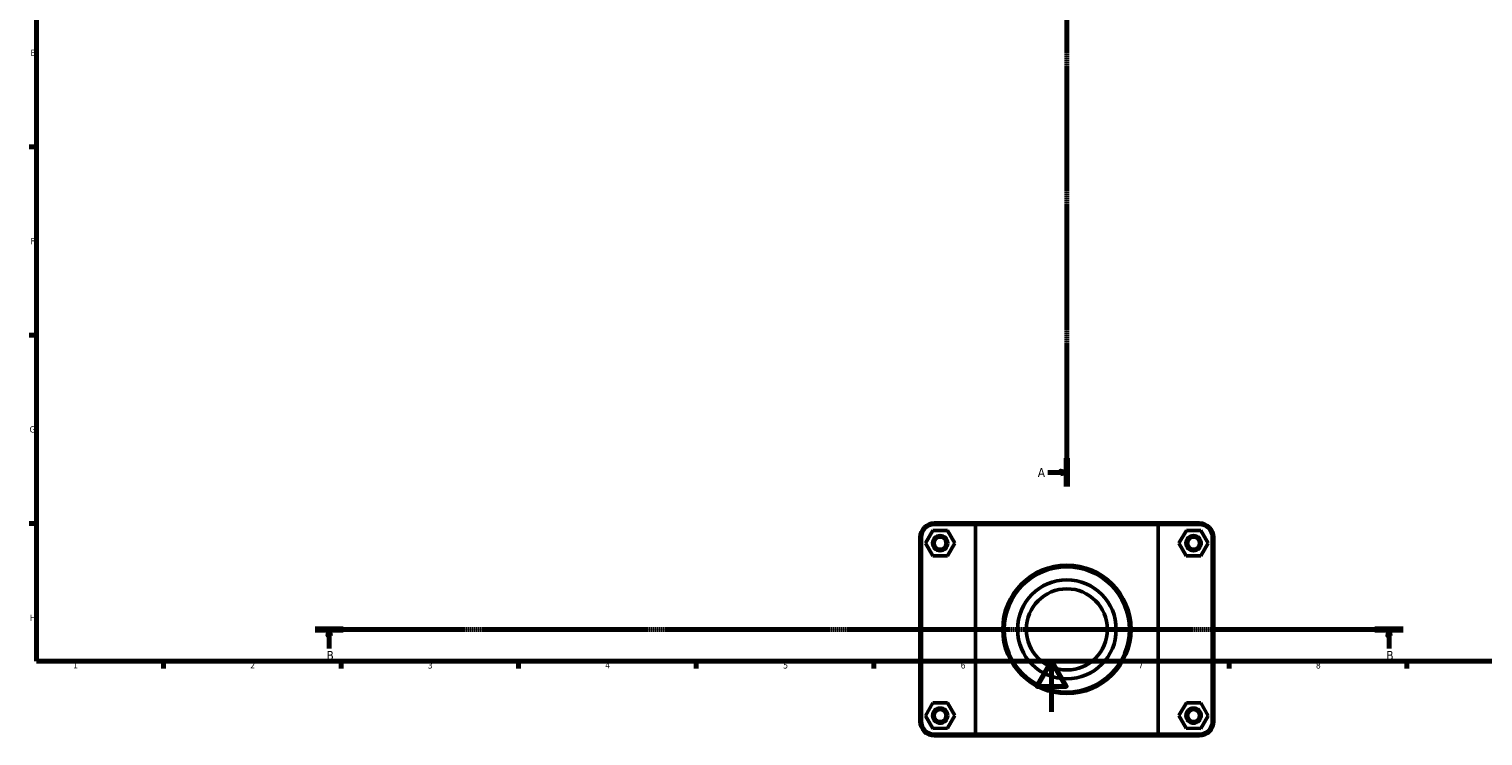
# Model space of a CAD drawing. Header units: millimetres. Extents: x 0 to 1130, y -9 to 1083.
# Tile 1 of 6: x 17 to 591, y -9 to 269. Entities that reach past the tile are written whole.
import ezdxf

# ---------------------------------------------------------------- set-up
doc = ezdxf.new("R2010")
doc.units = ezdxf.units.MM
doc.linetypes.add('CHAIN', pattern=[0.7087, 0.4724, -0.0591, 0.1181, -0.0591])
for name, color, linetype, lineweight in [('Border (ISO)', 7, 'Continuous', 70), ('Section Line (ISO)', 7, 'CHAIN', 70), ('Visible (ISO)', 7, 'Continuous', 50), ('Visible Narrow (ISO)', 7, 'Continuous', 35)]:
    doc.layers.add(name, color=color, linetype=linetype, lineweight=lineweight)
doc.styles.add('Label Text (ISO)', font='tahoma.ttf')
doc.styles.add('Note Text (ISO)', font='tahoma.ttf')

# ---------------------------------------------------------------- blocks, each defined once
blk = doc.blocks.new('Borders Default Border')
at = {"layer": 'Border (ISO)'}
for p, q in [((20, 222.75), (17.1, 222.75)), ((20, 148.5), (17.1, 148.5)), ((20, 74.25), (17.1, 74.25)), ((70.08, 20), (70.08, 17.1)), ((140.17, 20), (140.17, 17.1)), ((210.25, 20), (210.25, 17.1)), ((280.33, 20), (280.33, 17.1)), ((350.42, 20), (350.42, 17.1)), ((490.58, 20), (490.58, 17.1)), ((560.67, 20), (560.67, 17.1))]:
    blk.add_line(p, q, dxfattribs=at)
at = {"layer": 'Border (ISO)', "flags": 128}
for points in [[(20, 20), (20, 574), (821, 574), (821, 20), (20, 20)], [(420.5, 0), (420.5, 20), (414.73, 10), (426.27, 10), (420.5, 20)]]:
    blk.add_lwpolyline(points, dxfattribs=at)
at = {"layer": 'Border (ISO)', "color": 232, "true_color": 0xca0064, "char_height": 2.5, "attachment_point": 7, "style": 'Note Text (ISO)'}
for s, insert in [('E', (17.64, 258.63)), ('F', (17.7, 184.38)), ('G', (17.31, 110.08)), ('H', (17.44, 35.88)), ('1', (34.48, 17.1)), ('2', (104.37, 17.1)), ('3', (174.43, 17.05)), ('4', (244.42, 17.1)), ('5', (314.64, 17.05)), ('6', (384.66, 17.05)), ('7', (454.77, 17.1)), ('8', (524.81, 17.04))]:
    blk.add_mtext(s, dxfattribs=dict(at, insert=insert))
blk = doc.blocks.new('2dTransSection0')
at = {"layer": 'Section Line (ISO)', "linetype": 'CHAIN'}
blk.add_line((426.53, 419.11), (426.53, 88.8), dxfattribs=at)
at = {"layer": 'Section Line (ISO)', "linetype": 'Continuous', "lineweight": 140}
for p, q in [((426.53, 419.11), (426.53, 407.92)), ((426.53, 99.99), (426.53, 88.8))]:
    blk.add_line(p, q, dxfattribs=at)
at = {"layer": 'Section Line (ISO)', "linetype": 'Continuous'}
for p, q in [((419.03, 413.51), (424.03, 413.51)), ((426.53, 413.51), (424.03, 414.01)), ((424.03, 414.01), (424.03, 413.01)), ((424.03, 413.51), (426.53, 413.51)), ((424.03, 413.01), (426.53, 413.51)), ((419.03, 94.4), (424.03, 94.4)), ((426.53, 94.4), (424.03, 94.9)), ((424.03, 94.9), (424.03, 93.9)), ((424.03, 94.4), (426.53, 94.4)), ((424.03, 93.9), (426.53, 94.4))]:
    blk.add_line(p, q, dxfattribs=at)
at = {"layer": 'Section Line (ISO)', "linetype": 'Continuous', "flags": 128}
for points in [[(424.03, 413.01), (426.53, 413.51), (424.03, 414.01), (424.03, 413.01)], [(424.03, 93.9), (426.53, 94.4), (424.03, 94.9), (424.03, 93.9)]]:
    blk.add_lwpolyline(points, dxfattribs=at)
at = {"layer": 'Section Line (ISO)'}
for points in [[(424.03, 413.01), (426.53, 413.51), (424.03, 414.01), (424.03, 413.01)], [(424.03, 93.9), (426.53, 94.4), (424.03, 94.9), (424.03, 93.9)]]:
    blk.add_solid(points, dxfattribs=at)
at = {"layer": 'Section Line (ISO)', "char_height": 3.5, "attachment_point": 7, "style": 'Label Text (ISO)'}
for insert in [(415.08, 411.76), (415.08, 92.65)]:
    blk.add_mtext('A', dxfattribs=dict(at, insert=insert))
blk = doc.blocks.new('2dTransSection1')
at = {"layer": 'Section Line (ISO)', "linetype": 'CHAIN'}
blk.add_line((559.2, 32.51), (129.95, 32.51), dxfattribs=at)
at = {"layer": 'Section Line (ISO)', "linetype": 'Continuous', "lineweight": 140}
for p, q in [((141.08, 32.51), (129.95, 32.51)), ((559.2, 32.51), (548.08, 32.51))]:
    blk.add_line(p, q, dxfattribs=at)
at = {"layer": 'Section Line (ISO)', "linetype": 'Continuous'}
for p, q in [((135.52, 32.51), (135.02, 30.01)), ((135.02, 30.01), (136.02, 30.01)), ((135.52, 30.01), (135.52, 32.51)), ((136.02, 30.01), (135.52, 32.51)), ((135.52, 25.03), (135.52, 30.01)), ((553.64, 32.51), (553.14, 30.01)), ((553.14, 30.01), (554.14, 30.01)), ((553.64, 30.01), (553.64, 32.51)), ((554.14, 30.01), (553.64, 32.51)), ((553.64, 25.03), (553.64, 30.01))]:
    blk.add_line(p, q, dxfattribs=at)
at = {"layer": 'Section Line (ISO)', "linetype": 'Continuous', "flags": 128}
for points in [[(136.02, 30.01), (135.52, 32.51), (135.02, 30.01), (136.02, 30.01)], [(554.14, 30.01), (553.64, 32.51), (553.14, 30.01), (554.14, 30.01)]]:
    blk.add_lwpolyline(points, dxfattribs=at)
at = {"layer": 'Section Line (ISO)'}
for points in [[(136.02, 30.01), (135.52, 32.51), (135.02, 30.01), (136.02, 30.01)], [(554.14, 30.01), (553.64, 32.51), (553.14, 30.01), (554.14, 30.01)]]:
    blk.add_solid(points, dxfattribs=at)
at = {"layer": 'Section Line (ISO)', "char_height": 3.5, "attachment_point": 7, "style": 'Label Text (ISO)'}
for insert in [(134.45, 20.51), (552.57, 20.51)]:
    blk.add_mtext('B', dxfattribs=dict(at, insert=insert))

msp = doc.modelspace()

# ---------------------------------------------------------------- linework, layer by layer
at = {"layer": 'Visible (ISO)'}
for p, q in [((373.6177, 71.4948), (370.7578, 66.4794)), ((379.3911, 71.5257), (373.6177, 71.4948)), ((390.8583, 74.5103), (374.3312, 74.5103)), ((374.3312, 73.8803), (390.4434, 73.8803)), ((382.3046, 66.5413), (379.3911, 71.5257)), ((462.619, 73.8803), (390.4434, 73.8803)), ((390.4434, 73.8803), (390.4434, -8.8597)), ((390.8583, 74.5103), (462.2042, 74.5103)), ((478.7312, 74.5103), (462.2042, 74.5103)), ((462.619, 73.8803), (478.7312, 73.8803)), ((462.619, -8.8597), (462.619, 73.8803)), ((470.7578, 66.5413), (473.6713, 71.5257)), ((473.6713, 71.5257), (479.4447, 71.4948)), ((479.4447, 71.4948), (482.3046, 66.4794)), ((368.5312, 68.7103), (368.5312, -3.6897)), ((369.1612, -3.6897), (369.1612, 68.7103)), ((370.7578, 66.4794), (373.6713, 61.4949)), ((379.4447, 61.5259), (382.3046, 66.5413)), ((473.6177, 61.5259), (470.7578, 66.5413)), ((482.3046, 66.4794), (479.3911, 61.4949)), ((483.9012, 68.7103), (483.9012, -3.6897)), ((484.5312, -3.6897), (484.5312, 68.7103)), ((373.6713, 61.4949), (379.4447, 61.5259)), ((479.3911, 61.4949), (473.6177, 61.5259)), ((373.6177, 3.4948), (370.7578, -1.5206)), ((379.3911, 3.5257), (373.6177, 3.4948)), ((382.3046, -1.4587), (379.3911, 3.5257)), ((470.7578, -1.4587), (473.6713, 3.5257)), ((473.6713, 3.5257), (479.4447, 3.4948)), ((479.4447, 3.4948), (482.3046, -1.5206)), ((370.7578, -1.5206), (373.6713, -6.5051)), ((379.4447, -6.4741), (382.3046, -1.4587)), ((473.6177, -6.4741), (470.7578, -1.4587)), ((482.3046, -1.5206), (479.3911, -6.5051)), ((373.6713, -6.5051), (379.4447, -6.4741)), ((390.4434, -8.8597), (374.3312, -8.8597)), ((374.3312, -9.4897), (390.8583, -9.4897)), ((390.4434, -8.8597), (462.619, -8.8597)), ((462.2042, -9.4897), (390.8583, -9.4897)), ((462.2042, -9.4897), (478.7312, -9.4897)), ((478.7312, -8.8597), (462.619, -8.8597)), ((479.3911, -6.5051), (473.6177, -6.4741))]:
    msp.add_line(p, q, dxfattribs=at)
for centre, radius in [((376.5312, 66.5103), 3), ((376.5312, 66.5103), 2.37), ((476.5312, 66.5103), 3), ((476.5312, 66.5103), 2.37), ((426.5312, 32.5103), 25.3188), ((426.5312, 32.5103), 24.6888), ((426.5312, 32.5103), 19.476), ((426.5312, 32.5103), 16), ((376.5312, -1.4897), 3), ((376.5312, -1.4897), 2.37), ((476.5312, -1.4897), 3), ((476.5312, -1.4897), 2.37)]:
    msp.add_circle(centre, radius, dxfattribs=at)
for centre, radius, start, end in [((374.3312, 68.7103), 5.8, 90, 180), ((374.3312, 68.7103), 5.17, 90, 180), ((478.7312, 68.7103), 5.8, 0, 90), ((478.7312, 68.7103), 5.17, 0, 90), ((374.3312, -3.6897), 5.8, 180, 270), ((374.3312, -3.6897), 5.17, 180, 270), ((478.7312, -3.6897), 5.8, 270, 0), ((478.7312, -3.6897), 5.17, 270, 0)]:
    msp.add_arc(centre, radius, start, end, dxfattribs=at)
for points in [[(390.8583, 74.5103), (390.7193, 74.3006), (390.581, 74.0905), (390.4434, 73.8803)], [(462.2042, 74.5103), (462.3431, 74.3006), (462.4814, 74.0905), (462.619, 73.8803)], [(390.8583, -9.4897), (390.7193, -9.2799), (390.581, -9.0699), (390.4434, -8.8597)], [(462.2042, -9.4897), (462.3431, -9.2799), (462.4814, -9.0699), (462.619, -8.8597)]]:
    msp.add_open_spline(points, degree=3, dxfattribs=at)
at = {"layer": 'Visible Narrow (ISO)'}
for p, q in [((374.3312, 73.9118), (374.3312, 74.4788)), ((478.7312, 73.9118), (478.7312, 74.4788)), ((369.1297, 68.7103), (368.5627, 68.7103)), ((483.9327, 68.7103), (484.4997, 68.7103)), ((369.1297, -3.6897), (368.5627, -3.6897)), ((483.9327, -3.6897), (484.4997, -3.6897)), ((374.3312, -8.8912), (374.3312, -9.4582)), ((478.7312, -8.8912), (478.7312, -9.4582))]:
    msp.add_line(p, q, dxfattribs=at)

# ---------------------------------------------------------------- block references
msp.add_blockref('Borders Default Border', (0, 0))
at = {"layer": 'Section Line (ISO)'}
for name in ['2dTransSection0', '2dTransSection1']:
    msp.add_blockref(name, (0, 0), dxfattribs=at)

doc.saveas('drawing.dxf')
